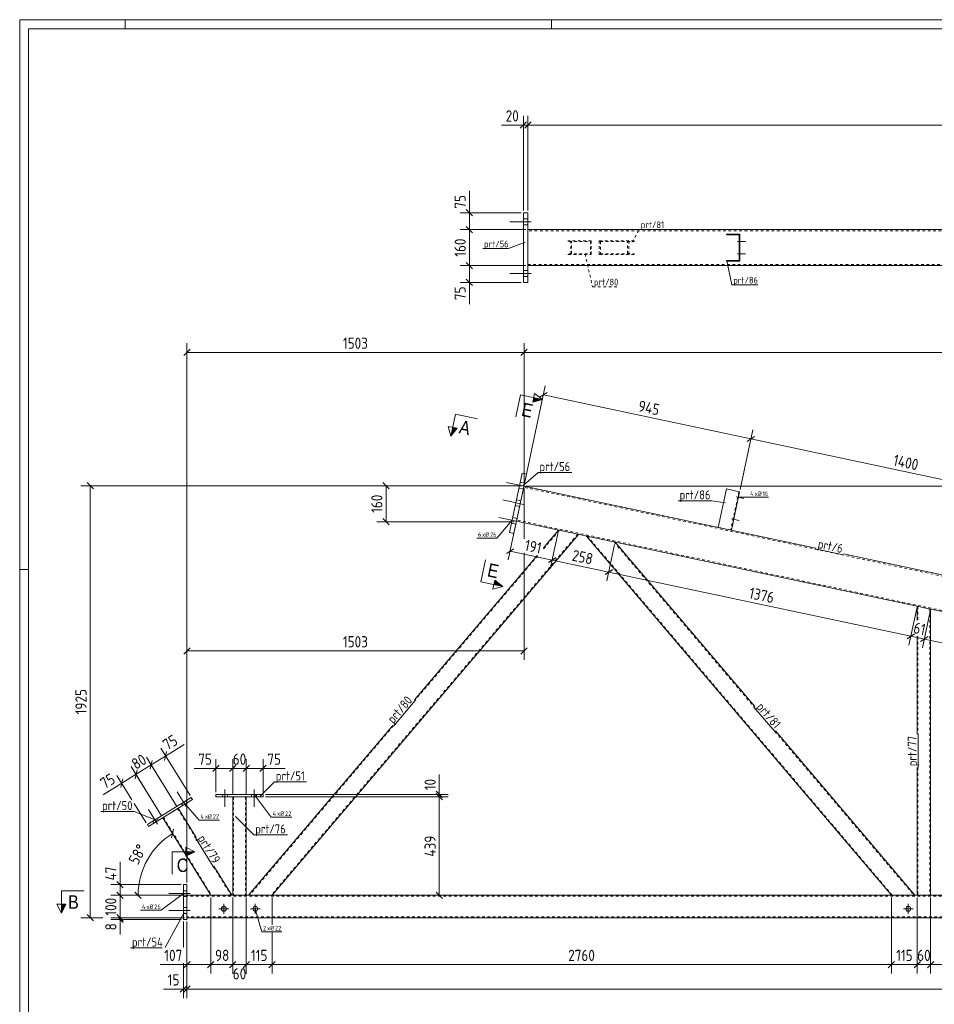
# Model space of a CAD drawing. Header units: millimetres. Extents: x 1 to 1188, y 1 to 840.
# Tile 2 of 7: x 1 to 409, y 401 to 840. Entities that reach past the tile are written whole.
import ezdxf

# ---------------------------------------------------------------- set-up
doc = ezdxf.new("R2010")
doc.units = ezdxf.units.MM
doc.header["$LTSCALE"] = 0.6
doc.linetypes.add('XKITLINE00', pattern=[0])
doc.linetypes.add('XKITLINE02', pattern=[4, 2, -2])
for name, color, linetype, lineweight in [('Bolt', 7, 'Continuous', 0), ('BoltMark', 3, 'Continuous', 0), ('DrawingSheet', 5, 'Continuous', 0), ('Part', 2, 'Continuous', 0), ('PartMark', 3, 'Continuous', 0), ('Section', 6, 'Continuous', 0), ('Z-DIMENSIONS', 1, 'Continuous', 0)]:
    doc.layers.add(name, color=color, linetype=linetype, lineweight=lineweight)
doc.styles.add('ARIAL', font='ARIAL.TTF')
doc.styles.add('ISOCPEUR', font='ISOCPEUR.TTF')

msp = doc.modelspace()

# ---------------------------------------------------------------- hatches: boundary and pattern name
at = {"layer": 'Section'}
for points in [[(230.02, 671.56), (233.94, 670.73), (229.61, 669.61)], [(195.9, 657.97), (193.12, 654.47), (193.95, 658.38)], [(212.74, 590.24), (216.24, 587.45), (212.32, 588.29)], [(75, 469.27), (79, 469.27), (75, 467.27)], [(21.57, 445.87), (19.57, 441.87), (19.57, 445.87)]]:
    msp.add_hatch(color=6, dxfattribs=at).paths.add_polyline_path(points, flags=17)

# ---------------------------------------------------------------- linework, layer by layer
at = {"layer": 'Bolt', "color": 4, "linetype": 'XKITLINE00', "lineweight": 0}
for p, q in [((227.49, 751.25), (225.49, 751.25)), ((227.49, 751.25), (225.49, 751.25)), ((227.49, 751.25), (225.49, 751.25)), ((228.99, 749.95), (219.49, 749.95)), ((228.99, 749.95), (219.49, 749.95)), ((228.99, 749.95), (219.49, 749.95)), ((227.49, 748.65), (225.49, 748.65)), ((227.49, 748.65), (225.49, 748.65)), ((227.49, 748.65), (225.49, 748.65)), ((321.68, 742), (321.98, 742)), ((321.68, 742), (321.98, 742)), ((320.93, 741.2), (324.48, 741.2)), ((320.93, 741.2), (324.48, 741.2)), ((321.68, 740.4), (321.98, 740.4)), ((321.68, 740.4), (321.98, 740.4)), ((320.93, 735.7), (324.48, 735.7)), ((320.93, 735.7), (324.48, 735.7)), ((321.68, 736.5), (321.98, 736.5)), ((321.68, 736.5), (321.98, 736.5)), ((321.68, 734.9), (321.98, 734.9)), ((321.68, 734.9), (321.98, 734.9)), ((227.49, 728.25), (225.49, 728.25)), ((227.49, 728.25), (225.49, 728.25)), ((227.49, 728.25), (225.49, 728.25)), ((228.99, 726.95), (219.49, 726.95)), ((228.99, 726.95), (219.49, 726.95)), ((228.99, 726.95), (219.49, 726.95)), ((227.49, 725.65), (225.49, 725.65)), ((227.49, 725.65), (225.49, 725.65)), ((227.49, 725.65), (225.49, 725.65)), ((227.21, 631.89), (217.92, 633.86)), ((227.21, 631.89), (217.92, 633.86)), ((226.02, 633.47), (224.06, 633.89)), ((226.02, 633.47), (224.06, 633.89)), ((225.48, 630.93), (223.52, 631.34)), ((225.48, 630.93), (223.52, 631.34)), ((320.27, 627.44), (323.74, 626.7)), ((320.27, 627.44), (323.74, 626.7)), ((321.17, 628.07), (321.46, 628.01)), ((321.17, 628.07), (321.46, 628.01)), ((225.55, 624.06), (216.26, 626.04)), ((225.55, 624.06), (216.26, 626.04)), ((223.81, 623.1), (221.86, 623.52)), ((223.81, 623.1), (221.86, 623.52)), ((224.35, 625.65), (222.4, 626.06)), ((224.35, 625.65), (222.4, 626.06)), ((320.83, 626.5), (321.13, 626.44)), ((320.83, 626.5), (321.13, 626.44)), ((223.89, 616.24), (214.6, 618.21)), ((223.89, 616.24), (214.6, 618.21)), ((222.15, 615.28), (220.19, 615.69)), ((222.15, 615.28), (220.19, 615.69)), ((222.69, 617.82), (220.74, 618.24)), ((222.69, 617.82), (220.74, 618.24)), ((318.19, 617.66), (321.66, 616.92)), ((318.19, 617.66), (321.66, 616.92)), ((318.75, 616.72), (319.05, 616.66)), ((318.75, 616.72), (319.05, 616.66)), ((319.09, 618.29), (319.38, 618.23)), ((319.09, 618.29), (319.38, 618.23)), ((75.24, 489.43), (71.16, 496.02)), ((75.24, 489.43), (71.16, 496.02)), ((92.47, 497.06), (92.47, 489.31)), ((92.47, 497.06), (92.47, 489.31)), ((105.47, 497.06), (105.47, 489.31)), ((105.47, 497.06), (105.47, 489.31)), ((75.51, 491.07), (74.99, 491.92)), ((75.51, 491.07), (74.99, 491.92)), ((91.37, 494.81), (91.37, 493.81)), ((91.37, 494.81), (91.37, 493.81)), ((93.57, 494.81), (93.57, 493.81)), ((93.57, 494.81), (93.57, 493.81)), ((104.37, 494.81), (104.37, 493.81)), ((104.37, 494.81), (104.37, 493.81)), ((106.57, 494.81), (106.57, 493.81)), ((106.57, 494.81), (106.57, 493.81)), ((62.48, 481.54), (58.4, 488.13)), ((62.48, 481.54), (58.4, 488.13)), ((73.64, 489.91), (73.12, 490.76)), ((73.64, 489.91), (73.12, 490.76)), ((60.89, 482.02), (60.36, 482.87)), ((60.89, 482.02), (60.36, 482.87)), ((62.76, 483.18), (62.23, 484.03)), ((62.76, 483.18), (62.23, 484.03)), ((75.5, 451.92), (74, 451.92)), ((75.5, 451.92), (74, 451.92)), ((77, 450.62), (67.5, 450.62)), ((77, 450.62), (67.5, 450.62)), ((75.5, 449.32), (74, 449.32)), ((75.5, 449.32), (74, 449.32)), ((77, 443.12), (67.5, 443.12)), ((77, 443.12), (67.5, 443.12)), ((75.5, 444.42), (74, 444.42)), ((75.5, 444.42), (74, 444.42)), ((89.8, 443.87), (94.2, 443.87)), ((92, 441.67), (92, 446.07)), ((103.8, 443.87), (108.2, 443.87)), ((106, 441.67), (106, 446.07)), ((394.8, 443.87), (399.2, 443.87)), ((397, 441.67), (397, 446.07)), ((75.5, 441.82), (74, 441.82)), ((75.5, 441.82), (74, 441.82))]:
    msp.add_line(p, q, dxfattribs=at)
for centre in [(92, 443.87), (106, 443.87), (397, 443.87)]:
    msp.add_circle(centre, 1.1, dxfattribs=at)
at = {"layer": 'BoltMark', "color": 4, "linetype": 'XKITLINE00', "lineweight": 0}
for p, q in [((321.24, 627.23), (325.94, 627.23)), ((325.94, 627.23), (334.7, 627.23)), ((220.47, 616.96), (213.59, 609)), ((204.65, 609), (213.59, 609)), ((105.47, 494.81), (113.14, 484.66)), ((74.05, 491.34), (80.93, 483.38)), ((80.93, 483.38), (90.04, 483.38)), ((113.14, 484.66), (122.24, 484.66)), ((74, 450.62), (64, 443.18)), ((54.89, 443.18), (64, 443.18)), ((106, 443.87), (108.85, 433.58)), ((108.85, 433.58), (117.78, 433.58))]:
    msp.add_line(p, q, dxfattribs=at)
at = {"layer": 'DrawingSheet', "color": 2, "linetype": 'XKITLINE00', "lineweight": 0}
for p, q in [((1188, 840), (1, 840)), ((1, 840), (1, 1)), ((48, 836), (48, 840)), ((238, 836), (238, 840)), ((5, 595), (1, 595))]:
    msp.add_line(p, q, dxfattribs=at)
at = {"layer": 'DrawingSheet', "color": 3, "linetype": 'XKITLINE00', "lineweight": 0}
for p, q in [((1184, 836), (5, 836)), ((5, 836), (5, 5))]:
    msp.add_line(p, q, dxfattribs=at)
at = {"layer": 'Part', "color": 2, "linetype": 'XKITLINE00', "lineweight": 0}
for p, q in [((227.49, 753.95), (225.49, 753.95)), ((225.49, 753.95), (225.49, 722.95)), ((227.49, 722.95), (227.49, 753.95)), ((227.49, 746.45), (1031.28, 746.45)), ((315.98, 744.15), (315.98, 744.45)), ((315.98, 744.45), (321.98, 744.45)), ((321.68, 744.15), (315.98, 744.15)), ((321.68, 732.75), (321.68, 744.15)), ((321.98, 744.45), (321.98, 732.45)), ((315.98, 732.45), (315.98, 732.75)), ((315.98, 732.75), (321.68, 732.75)), ((227.49, 730.45), (1031.28, 730.45)), ((321.98, 732.45), (315.98, 732.45)), ((225.49, 722.95), (227.49, 722.95)), ((219.3, 611.5), (224.93, 638)), ((221.26, 611.08), (226.89, 637.58)), ((224.93, 638), (226.89, 637.58)), ((355.79, 604.56), (225.75, 632.2)), ((315.94, 630.92), (312.31, 613.8)), ((321.81, 629.67), (315.94, 630.92)), ((318.17, 612.55), (321.81, 629.67)), ((971.35, 457.36), (222.42, 616.55)), ((250.03, 610.68), (113.47, 449.87)), ((221.26, 611.08), (219.3, 611.5)), ((234.44, 604.67), (241.14, 612.57)), ((389.48, 449.87), (253.55, 609.93)), ((328.55, 533.98), (266.35, 607.21)), ((176.9, 536.92), (231.54, 601.26)), ((974.67, 473.02), (368.06, 601.95)), ((400.97, 578.6), (400.97, 572.46)), ((406.97, 577.32), (406.97, 449.87)), ((400.97, 565.31), (400.97, 521.71)), ((102.97, 449.87), (167.22, 525.52)), ((399.97, 449.87), (337.78, 523.11)), ((400.97, 506.76), (400.97, 449.87)), ((57.89, 481.35), (77.46, 493.44)), ((77.98, 492.59), (58.42, 480.5)), ((77.46, 493.44), (77.98, 492.59)), ((109.47, 494.81), (88.47, 494.81)), ((88.47, 494.81), (88.47, 493.81)), ((88.47, 493.81), (109.47, 493.81)), ((95.97, 493.81), (95.97, 449.87)), ((101.97, 493.81), (101.97, 449.87)), ((109.47, 493.81), (109.47, 494.81)), ((71.6, 488.65), (79.66, 475.62)), ((86.18, 449.87), (64.8, 484.44)), ((58.42, 480.5), (57.89, 481.35)), ((87.52, 462.9), (95.58, 449.87)), ((74, 454.62), (74, 439.12)), ((75.5, 454.62), (74, 454.62)), ((75.5, 439.12), (75.5, 454.62)), ((522.26, 449.87), (75.5, 449.87)), ((74, 439.12), (75.5, 439.12)), ((995.47, 439.87), (75.5, 439.87))]:
    msp.add_line(p, q, dxfattribs=at)
at = {"layer": 'Part', "color": 7, "linetype": 'XKITLINE02', "lineweight": 0}
for p, q in [((227.49, 746.45), (227.49, 730.45)), ((1030.88, 745.95), (227.49, 745.95)), ((255.72, 741.45), (245.35, 741.45)), ((246.63, 735.45), (246.63, 741.45)), ((255.72, 735.45), (255.72, 741.45)), ((259.31, 741.45), (275.5, 741.45)), ((259.31, 741.45), (259.31, 735.45)), ((272.41, 735.45), (272.41, 741.45)), ((245.69, 741.15), (255.38, 741.15)), ((246.98, 735.75), (246.98, 741.15)), ((255.38, 741.15), (255.38, 735.75)), ((259.8, 741.15), (275.01, 741.15)), ((259.8, 741.15), (259.8, 735.75)), ((271.91, 735.75), (271.91, 741.15)), ((245.35, 735.45), (255.72, 735.45)), ((245.69, 735.75), (255.38, 735.75)), ((259.31, 735.45), (275.5, 735.45)), ((259.8, 735.75), (275.01, 735.75)), ((227.49, 730.95), (1030.88, 730.95)), ((225.75, 632.2), (222.42, 616.55)), ((1011.47, 464.68), (225.64, 631.71)), ((321.52, 629.73), (317.88, 612.61)), ((996.47, 452.54), (222.53, 617.04)), ((249.7, 610.75), (113.07, 449.87)), ((241.48, 612.5), (234.31, 604.05)), ((241.14, 612.57), (250.03, 610.68)), ((266.35, 607.21), (253.55, 609.93)), ((389.87, 449.87), (254.03, 609.83)), ((312.3, 613.8), (318.17, 612.55)), ((312.31, 613.8), (312.3, 613.8)), ((312.3, 613.8), (312.31, 613.8)), ((312.3, 613.8), (312.31, 613.8)), ((312.31, 613.8), (312.3, 613.8)), ((318.17, 612.55), (318.17, 612.55)), ((318.17, 612.55), (318.17, 612.55)), ((265.87, 607.31), (328.32, 533.78)), ((231.88, 601.19), (177.13, 536.72)), ((406.97, 577.32), (400.97, 578.6)), ((401.27, 578.53), (401.27, 572.4)), ((406.67, 577.39), (406.67, 449.87)), ((401.27, 565.24), (401.27, 521.71)), ((167.45, 525.33), (103.37, 449.87)), ((337.55, 522.91), (399.58, 449.87)), ((401.27, 506.76), (401.27, 449.87)), ((101.97, 493.81), (95.97, 493.81)), ((96.27, 493.81), (96.27, 449.87)), ((101.67, 493.81), (101.67, 449.87)), ((64.8, 484.44), (71.6, 488.65)), ((71.35, 488.49), (79.41, 475.46)), ((65.05, 484.6), (86.53, 449.87)), ((87.27, 462.74), (95.23, 449.87)), ((75.5, 439.87), (75.5, 449.87)), ((522.26, 449.47), (75.5, 449.47)), ((95.58, 449.87), (86.18, 449.87)), ((101.97, 449.87), (95.97, 449.87)), ((113.47, 449.87), (102.97, 449.87)), ((399.97, 449.87), (389.48, 449.87)), ((406.97, 449.87), (400.97, 449.87)), ((995.47, 440.27), (75.5, 440.27))]:
    msp.add_line(p, q, dxfattribs=at)
at = {"layer": 'PartMark', "color": 7, "linetype": 'XKITLINE02', "lineweight": 0}
for p, q in [((273.95, 740.91), (277.19, 746.52)), ((277.19, 746.52), (288.19, 746.52)), ((252.94, 735.65), (256.3, 720.99)), ((256.3, 720.99), (267.82, 720.99))]:
    msp.add_line(p, q, dxfattribs=at)
at = {"layer": 'PartMark', "color": 7, "linetype": 'XKITLINE00', "lineweight": 0}
for p, q in [((207.36, 737.99), (218.88, 737.99)), ((226.24, 740.81), (218.88, 737.99)), ((316.1, 732.63), (318.43, 721.83)), ((318.43, 721.83), (329.94, 721.83)), ((225.3, 632.41), (232.06, 638.3)), ((232.06, 638.3), (247.01, 638.3)), ((294.49, 625.66), (309.44, 625.66)), ((315.5, 624.76), (309.44, 625.66)), ((355.71, 604.17), (367.97, 601.56)), ((167.52, 525.26), (177.2, 536.66)), ((328.24, 533.72), (337.47, 522.85)), ((401.37, 506.76), (401.37, 521.71)), ((108.11, 494.04), (114.55, 500.48)), ((114.55, 500.48), (128.82, 500.48)), ((37.11, 487.24), (52.06, 487.24)), ((62.1, 483.22), (52.06, 487.24)), ((97.2, 484.99), (105.37, 476.83)), ((79.32, 475.41), (87.18, 462.69)), ((105.37, 476.83), (120.32, 476.83)), ((74.33, 442.25), (65.8, 426.6)), ((50.42, 426.44), (64.46, 426.44))]:
    msp.add_line(p, q, dxfattribs=at)
at = {"layer": 'Section', "color": 6, "linetype": 'XKITLINE00', "lineweight": 0}
for p, q in [((224.16, 672.81), (222.08, 663.03)), ((224.16, 672.81), (233.94, 670.73)), ((229.61, 669.61), (230.44, 673.52)), ((230.44, 673.52), (233.94, 670.73)), ((233.94, 670.73), (229.61, 669.61)), ((195.2, 664.25), (193.12, 654.47)), ((195.2, 664.25), (204.98, 662.17)), ((193.12, 654.47), (191.99, 658.8)), ((195.9, 657.97), (191.99, 658.8)), ((193.12, 654.47), (195.9, 657.97)), ((206.46, 589.53), (208.53, 599.32)), ((206.46, 589.53), (216.24, 587.45)), ((212.74, 590.24), (211.91, 586.33)), ((216.24, 587.45), (212.74, 590.24)), ((216.24, 587.45), (211.91, 586.33)), ((75, 467.27), (75, 471.27)), ((75, 471.27), (79, 469.27)), ((69, 469.27), (69, 459.27)), ((69, 469.27), (79, 469.27)), ((79, 469.27), (75, 467.27)), ((19.57, 451.87), (29.57, 451.87)), ((19.57, 451.87), (19.57, 441.87)), ((19.57, 441.87), (17.57, 445.87)), ((21.57, 445.87), (17.57, 445.87)), ((19.57, 441.87), (21.57, 445.87))]:
    msp.add_line(p, q, dxfattribs=at)
at = {"layer": 'Z-DIMENSIONS', "color": 7, "linetype": 'XKITLINE00', "lineweight": 0}
for p, q in [((226.91, 794.44), (224.08, 791.61)), ((225.49, 754.95), (225.49, 797.12)), ((228.91, 794.44), (226.08, 791.61)), ((228.91, 794.44), (226.08, 791.61)), ((227.49, 754.95), (227.49, 797.12)), ((227.49, 754.95), (227.49, 797.12)), ((225.49, 793.02), (215.73, 793.02)), ((225.49, 793.02), (215.73, 793.02)), ((225.49, 793.02), (227.49, 793.02)), ((227.49, 793.02), (1031.28, 793.02)), ((201.39, 753.95), (201.39, 763.72)), ((201.39, 753.95), (201.39, 763.72)), ((199.97, 755.37), (202.8, 752.54)), ((224.49, 753.95), (197.29, 753.95)), ((201.39, 746.45), (201.39, 753.95)), ((226.49, 746.45), (197.29, 746.45)), ((226.49, 746.45), (197.29, 746.45)), ((199.97, 747.87), (202.8, 745.04)), ((199.97, 747.87), (202.8, 745.04)), ((201.39, 730.45), (201.39, 746.45)), ((226.49, 730.45), (197.29, 730.45)), ((226.49, 730.45), (197.29, 730.45)), ((199.97, 731.87), (202.8, 729.04)), ((199.97, 731.87), (202.8, 729.04)), ((201.39, 722.95), (201.39, 730.45)), ((199.97, 724.37), (202.8, 721.54)), ((224.49, 722.95), (197.29, 722.95)), ((201.39, 722.95), (201.39, 713.19)), ((201.39, 722.95), (201.39, 713.19)), ((76.92, 693.16), (74.09, 690.34)), ((75.5, 455.62), (75.5, 695.85)), ((227.19, 693.16), (224.36, 690.34)), ((227.19, 693.16), (224.36, 690.34)), ((225.78, 633.33), (225.78, 695.85)), ((225.78, 633.33), (225.78, 695.85)), ((75.5, 691.75), (225.78, 691.75)), ((225.78, 691.75), (1011.97, 691.75)), ((225.98, 633.31), (235.24, 676.87)), ((236.07, 673.95), (232.71, 671.78)), ((234.39, 672.86), (326.82, 653.22)), ((322.02, 630.65), (327.67, 657.23)), ((322.02, 630.65), (327.67, 657.23)), ((328.49, 654.31), (325.14, 652.13)), ((328.49, 654.31), (325.14, 652.13)), ((326.82, 653.22), (463.76, 624.11)), ((224.78, 632.33), (28.32, 632.33)), ((31.01, 633.74), (33.83, 630.92)), ((32.42, 439.87), (32.42, 632.33)), ((224.78, 632.33), (160.16, 632.33)), ((162.84, 633.74), (165.67, 630.92)), ((164.26, 616.33), (164.26, 632.33)), ((226.75, 632.2), (1137.73, 632.2)), ((225.78, 631.33), (225.78, 608.67)), ((221.37, 616.33), (160.16, 616.33)), ((162.84, 617.74), (165.67, 614.92)), ((222.17, 615.35), (218.75, 599.28)), ((240.94, 611.59), (237.47, 595.31)), ((240.94, 611.59), (237.47, 595.3)), ((266.14, 606.23), (262.68, 589.96)), ((266.14, 606.23), (262.68, 589.95)), ((221.26, 604.28), (217.91, 602.1)), ((219.58, 603.19), (238.31, 599.21)), ((225.78, 602.49), (225.78, 554.74)), ((239.98, 600.31), (236.63, 598.13)), ((239.98, 600.3), (236.63, 598.13)), ((238.31, 599.22), (263.52, 593.86)), ((265.19, 594.96), (261.84, 592.78)), ((265.19, 594.95), (261.84, 592.77)), ((263.52, 593.87), (398.14, 565.26)), ((400.77, 577.62), (397.31, 561.38)), ((400.77, 577.62), (399.73, 572.73)), ((406.77, 576.34), (403.31, 560.11)), ((406.77, 576.34), (405.73, 571.45)), ((399.82, 566.38), (396.47, 564.2)), ((75.5, 455.62), (75.5, 562.84)), ((398.89, 565.75), (396.46, 564.17)), ((398.27, 565.88), (397.31, 561.34)), ((398.15, 565.29), (404.15, 564.02)), ((405.82, 565.11), (402.47, 562.93)), ((405.82, 565.11), (402.47, 562.93)), ((404.27, 564.6), (403.31, 560.11)), ((404.15, 564.02), (539.81, 535.18)), ((76.92, 560.16), (74.09, 557.33)), ((75.5, 558.74), (225.78, 558.74)), ((227.19, 560.16), (224.36, 557.33)), ((76.93, 494.29), (63.87, 515.41)), ((66.49, 513.87), (65.57, 509.98)), ((66.03, 511.92), (74.33, 517.06)), ((66.03, 511.92), (74.33, 517.06)), ((59.33, 508.49), (57.49, 511.47)), ((71.08, 489.5), (57.49, 511.47)), ((60.11, 509.93), (59.19, 506.03)), ((60.11, 509.93), (59.19, 506.03)), ((59.65, 507.98), (66.03, 511.92)), ((88.47, 495.81), (88.47, 510.52)), ((95.97, 494.81), (95.97, 510.52)), ((101.97, 494.81), (101.97, 510.52)), ((109.47, 495.81), (109.47, 510.52)), ((64.27, 485.29), (50.69, 507.26)), ((52.53, 504.28), (50.69, 507.26)), ((53.3, 505.72), (52.39, 501.82)), ((53.04, 504.6), (52.39, 501.82)), ((52.84, 503.77), (59.65, 507.98)), ((71.08, 489.5), (59.33, 508.49)), ((88.47, 506.42), (78.71, 506.42)), ((88.47, 506.42), (78.71, 506.42)), ((89.89, 507.83), (87.06, 505)), ((88.47, 506.42), (95.97, 506.42)), ((97.39, 507.83), (94.56, 505)), ((96.57, 507.02), (94.56, 505)), ((95.97, 494.81), (95.97, 507.02)), ((95.97, 506.42), (101.97, 506.42)), ((103.39, 507.83), (100.56, 505)), ((102.57, 507.02), (100.56, 505)), ((101.97, 494.81), (101.97, 507.02)), ((101.97, 506.42), (109.47, 506.42)), ((103.39, 507.83), (102.98, 507.43)), ((110.89, 507.83), (108.06, 505)), ((109.47, 506.42), (119.24, 506.42)), ((109.47, 506.42), (119.24, 506.42)), ((51.03, 492.44), (44.31, 503.31)), ((46.92, 501.77), (46.01, 497.88)), ((46.47, 499.83), (52.84, 503.77)), ((64.27, 485.29), (52.53, 504.28)), ((188.01, 494.81), (188.01, 503.72)), ((188.01, 494.81), (188.01, 503.72)), ((46.47, 499.83), (38.16, 494.69)), ((46.47, 499.83), (38.16, 494.69)), ((186.59, 496.23), (189.42, 493.4)), ((110.47, 494.81), (192.01, 494.81)), ((110.47, 493.81), (192.01, 493.81)), ((110.47, 493.81), (192.01, 493.81)), ((186.59, 495.23), (189.42, 492.4)), ((186.59, 495.23), (189.42, 492.4)), ((188.01, 493.81), (188.01, 494.81)), ((188.01, 449.87), (188.01, 493.81)), ((57.37, 482.2), (52.06, 490.78)), ((69.6, 479.37), (68.68, 475.47)), ((69.14, 477.42), (86.18, 449.87)), ((45.71, 454.62), (45.71, 464.82)), ((45.71, 454.62), (45.71, 464.82)), ((73, 454.62), (41.61, 454.62)), ((44.29, 456.03), (47.12, 453.21)), ((45.71, 449.87), (45.71, 454.62)), ((74.5, 449.87), (41.61, 449.87)), ((44.29, 451.28), (47.12, 448.46)), ((44.29, 451.28), (47.12, 448.46)), ((74.5, 449.87), (45.11, 449.87)), ((45.71, 439.87), (45.71, 449.87)), ((52.37, 451.28), (55.2, 448.46)), ((85.18, 449.87), (53.79, 449.87)), ((53.79, 449.87), (86.18, 449.87)), ((86.18, 448.87), (86.18, 415)), ((86.18, 448.87), (86.18, 415)), ((95.97, 448.87), (95.97, 414.9)), ((95.97, 448.87), (95.97, 418.4)), ((101.97, 448.87), (101.97, 418.4)), ((101.97, 448.87), (101.97, 414.9)), ((113.47, 448.87), (113.47, 436.78)), ((113.47, 448.87), (113.47, 436.78)), ((162.44, 449.87), (192.01, 449.87)), ((186.59, 451.28), (189.42, 448.46)), ((389.48, 448.87), (389.48, 415)), ((389.48, 448.87), (389.48, 415)), ((400.97, 448.87), (400.97, 415)), ((400.97, 448.87), (400.97, 426.6)), ((406.97, 448.87), (406.97, 426.6)), ((406.97, 448.87), (406.97, 415)), ((38.11, 439.87), (28.32, 439.87)), ((31.01, 441.28), (33.83, 438.46)), ((74.5, 439.87), (41.61, 439.87)), ((73, 439.12), (41.61, 439.12)), ((44.29, 441.28), (47.12, 438.46)), ((45.04, 439.79), (47.12, 437.71)), ((45.11, 440.47), (47.12, 438.46)), ((74.5, 439.87), (45.11, 439.87)), ((74.5, 439.87), (45.11, 439.87)), ((45.71, 439.12), (45.71, 439.87)), ((45.71, 439.12), (45.71, 432.36)), ((45.71, 439.12), (45.71, 432.36)), ((74, 438.12), (74, 426.6)), ((75.5, 438.12), (75.5, 415)), ((75.5, 438.12), (75.5, 404.07)), ((75.5, 438.12), (75.5, 404.07)), ((113.47, 433.58), (113.47, 415)), ((113.47, 433.58), (113.47, 415)), ((75.5, 419), (63.59, 419)), ((75.5, 419), (63.59, 419)), ((74, 419.6), (74, 404.07)), ((76.92, 420.41), (74.09, 417.58)), ((75.5, 419), (86.18, 419)), ((87.59, 420.41), (84.76, 417.58)), ((87.07, 419.89), (84.76, 417.58)), ((86.18, 419), (95.97, 419)), ((97.39, 420.41), (94.56, 417.58)), ((94.97, 417.99), (94.56, 417.58)), ((97.39, 420.41), (95.37, 418.4)), ((95.97, 419), (101.97, 419)), ((103.07, 420.09), (100.56, 417.58)), ((103.39, 420.41), (101.37, 418.4)), ((101.97, 419), (113.47, 419)), ((114.88, 420.41), (112.05, 417.58)), ((114.88, 420.41), (112.05, 417.58)), ((113.47, 419), (389.48, 419)), ((390.89, 420.41), (388.06, 417.58)), ((390.57, 420.09), (388.06, 417.58)), ((389.48, 419), (400.97, 419)), ((402.39, 420.41), (399.56, 417.58)), ((401.57, 419.6), (399.56, 417.58)), ((400.97, 419.6), (400.97, 415)), ((400.97, 419), (406.97, 419)), ((408.39, 420.41), (405.56, 417.58)), ((407.57, 419.6), (405.56, 417.58)), ((406.97, 419.6), (406.97, 415)), ((406.97, 419), (422.48, 419)), ((408.39, 420.41), (407.98, 420.01)), ((74, 408.07), (65.1, 408.07)), ((74, 408.07), (65.1, 408.07)), ((75.42, 409.49), (72.59, 406.66)), ((74, 408.07), (75.5, 408.07)), ((76.92, 409.49), (74.09, 406.66)), ((76.92, 409.49), (74.09, 406.66)), ((75.5, 408.07), (1011.94, 408.07))]:
    msp.add_line(p, q, dxfattribs=at)
msp.add_arc((86.18, 449.87), 32.39, 121.7336, 180, dxfattribs=at)
at = {"layer": 'Z-DIMENSIONS', "color": 3}
for p in [(225.49, 793.02), (227.49, 793.02), (227.49, 793.02), (201.39, 753.95), (201.39, 746.45), (201.39, 746.45), (201.39, 730.45), (201.39, 730.45), (201.39, 722.95), (75.5, 691.75), (225.78, 691.75), (225.78, 691.75), (234.39, 672.86), (326.82, 653.22), (326.82, 653.22), (32.42, 632.33), (164.26, 632.33), (164.26, 616.33), (219.58, 603.19), (238.31, 599.22), (238.31, 599.21), (263.52, 593.87), (263.52, 593.86), (398.14, 565.26), (398.15, 565.29), (404.15, 564.02), (404.15, 564.02), (75.5, 558.74), (225.78, 558.74), (66.03, 511.92), (59.65, 507.98), (59.65, 507.98), (88.47, 506.42), (95.97, 506.42), (95.97, 506.42), (101.97, 506.42), (101.97, 506.42), (109.47, 506.42), (52.84, 503.77), (52.84, 503.77), (46.47, 499.83), (188.01, 494.81), (188.01, 493.81), (188.01, 493.81), (45.71, 454.62), (45.71, 449.87), (45.71, 449.87), (188.01, 449.87), (32.42, 439.87), (45.71, 439.87), (45.71, 439.87), (45.71, 439.12), (75.5, 419), (86.18, 419), (86.18, 419), (95.97, 419), (95.97, 419), (101.97, 419), (101.97, 419), (113.47, 419), (113.47, 419), (389.48, 419), (389.48, 419), (400.97, 419), (400.97, 419), (406.97, 419), (406.97, 419), (74, 408.07), (75.5, 408.07), (75.5, 408.07)]:
    msp.add_point(p, dxfattribs=at)
at = {"layer": 'Z-DIMENSIONS', "color": 7}
for p in [(69.14, 477.42), (53.79, 449.87)]:
    msp.add_point(p, dxfattribs=at)

# ---------------------------------------------------------------- texts
at = {"layer": 'BoltMark', "color": 4, "style": 'ISOCPEUR', "width": 0.85}
for s, p in [('4', (326.54, 627.83)), ('xØ', (328.52, 627.83)), ('16', (332.04, 627.83)), ('6', (205.25, 609.6)), ('xØ', (207.06, 609.6)), ('26', (210.58, 609.6)), ('4', (113.74, 485.26)), ('xØ', (115.72, 485.26)), ('22', (119.24, 485.26)), ('4', (81.53, 483.98)), ('xØ', (83.51, 483.98)), ('22', (87.03, 483.98)), ('4', (55.49, 443.78)), ('xØ', (57.47, 443.78)), ('26', (60.99, 443.78)), ('2', (109.45, 434.18)), ('xØ', (111.25, 434.18)), ('22', (114.77, 434.18))]:
    msp.add_text(s, height=2, dxfattribs=at).set_placement(p)
at = {"layer": 'PartMark', "color": 3, "style": 'ISOCPEUR', "width": 0.85}
for s, height, p in [('prt/81', 3, (277.79, 747.12)), ('prt/56', 3, (207.96, 738.59)), ('prt/80', 3, (256.9, 721.59)), ('prt/86', 3, (319.03, 722.43)), ('prt/56', 4, (232.66, 638.9)), ('prt/86', 4, (295.09, 626.26)), ('prt/51', 4, (115.15, 501.08)), ('prt/50', 4, (37.71, 487.84)), ('prt/76', 4, (105.97, 477.43)), ('prt/54', 4, (51.02, 427.04))]:
    msp.add_text(s, height=height, dxfattribs=at).set_placement(p)
for s, rotation, p in [('prt/6', -11.9977, (356.42, 604.63)), ('prt/80', 49.6583, (167.45, 526.11)), ('prt/81', -49.6583, (329.09, 533.65)), ('prt/77', 90.0002, (400.77, 507.36)), ('prt/79', -58.2641, (80.15, 475.21))]:
    msp.add_text(s, height=4, rotation=rotation, dxfattribs=at).set_placement(p)
at = {"layer": 'Section', "color": 6, "style": 'ARIAL', "width": 0.85}
for s, p in [('E', (224.24, 663.59)), ('A', (196.47, 655.8)), ('E', (209.04, 592.05))]:
    msp.add_text(s, height=6, rotation=-11.9977, dxfattribs=at).set_placement(p)
for s, p in [('C', (71, 460.27)), ('B', (22.57, 443.87))]:
    msp.add_text(s, height=6, dxfattribs=at).set_placement(p)
at = {"layer": 'Z-DIMENSIONS', "color": 3, "style": 'ISOCPEUR', "width": 0.85}
for s, p in [('20', (217.6, 794.62)), ('1503', (145.05, 693.35)), ('1503', (145.05, 560.34)), ('75', (80.58, 508.02)), ('60', (95.97, 508.02)), ('75', (111.35, 508.02)), ('107', (65.46, 420.6)), ('98', (88.07, 420.6)), ('115', (104.07, 420.6)), ('2760', (245.46, 420.6)), ('115', (391.57, 420.6)), ('60', (400.97, 420.6)), ('60', (95.97, 412.4)), ('15', (66.97, 409.67))]:
    msp.add_text(s, height=5, dxfattribs=at).set_placement(p)
for s, rotation, p in [('75', 90.0002, (199.79, 755.83)), ('160', 90.0002, (199.79, 734.37)), ('75', 90.0002, (199.79, 715.06)), ('945', -11.9977, (276.31, 665.59)), ('1400', -11.9977, (389.95, 641.44)), ('160', 90.0002, (162.66, 620.25)), ('191', -11.9977, (225.7, 603.53)), ('258', -11.9977, (246.83, 599.04)), ('1376', -11.9977, (325.7, 582.29)), ('61', -11.9977, (398.96, 566.76)), ('1925', 90.0002, (30.82, 530.51)), ('75', 31.7361, (66.78, 514.27)), ('80', 31.7361, (52.85, 505.65)), ('75', 31.7361, (38.91, 497.04)), ('10', 90.0002, (186.41, 496.69)), ('439', 90.0002, (186.41, 467.11)), ('58°', 60.8653, (53.61, 463.1)), ('47', 90.0002, (44.11, 456.5)), ('100', 90.0002, (44.11, 440.79)), ('8', 90.0002, (44.11, 434.24))]:
    msp.add_text(s, height=5, rotation=rotation, dxfattribs=at).set_placement(p)

doc.saveas('drawing.dxf')
